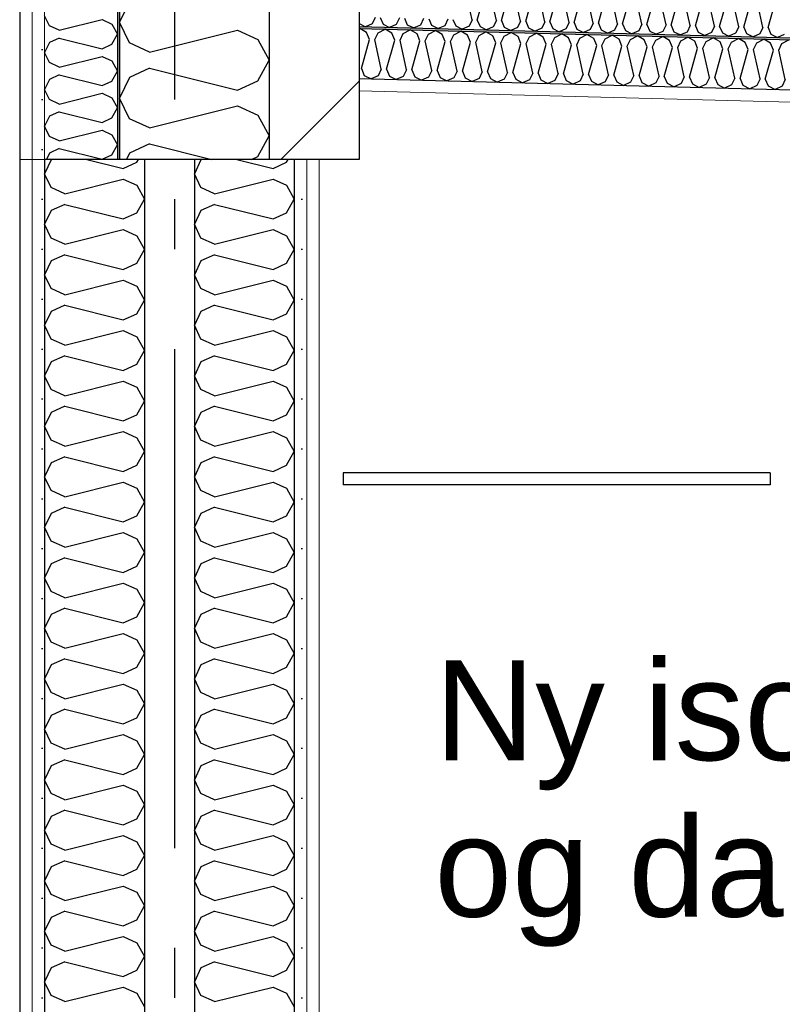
# Model space of a CAD drawing. Header units: millimetres. Extents: x -8544 to 51179, y -2070 to 23603.
# Tile 150 of 174: x 38862 to 39626, y 5694 to 6680. Entities that reach past the tile are written whole.
import ezdxf
from ezdxf.enums import TextEntityAlignment as Align

# ---------------------------------------------------------------- set-up
doc = ezdxf.new("R2010")
doc.units = ezdxf.units.MM
doc.header["$LTSCALE"] = 0.5
doc.header["$MEASUREMENT"] = 0
doc.linetypes.add('Akselinje', pattern=[1500, 1000, -200, 100, -200])
doc.linetypes.add('PLINE', pattern=[0])
for name, color, linetype in [('223- Bjelker', 7, 'Continuous'), ('223- Bjelker (Skravur)', 7, 'Continuous'), ('232- Ikke-bærende yttervegger', 7, 'Continuous'), ('232- Ikke-bærende yttervegger (Skravur)', 7, 'Continuous'), ('232- Ikke-bærende yttervegger (Skravur)(Nye konstruksjoner)', 7, 'Continuous'), ('232- Ikke-bærende yttervegger(Nye konstruksjoner)', 7, 'Continuous'), ('24-- Innervegger (Skravur)(Nye konstruksjoner)', 7, 'Continuous'), ('24-- Innervegger(Nye konstruksjoner)', 7, 'Continuous'), ('256- Faste himlinger og overflatebehandling (Skravur)(Nye konstruksjoner)', 7, 'Continuous'), ('256- Faste himlinger og overflatebehandling(Nye konstruksjoner)', 7, 'Continuous'), ('257- Systemhimlinger (Skravur)(Nye konstruksjoner)', 7, 'Continuous'), ('257- Systemhimlinger(Nye konstruksjoner)', 7, 'Continuous'), ('82-- Modullinjer', 7, 'Continuous'), ('832- Tekst bygning(Nye konstruksjoner)', 7, 'Continuous')]:
    doc.layers.add(name, color=color, linetype=linetype)
doc.layers.add('236- Innvendig kledning og overflate(Nye konstruksjoner)', color=7, linetype='Continuous', lineweight=0)
doc.styles.add('GENERATED_STYLE_1', font='arial.ttf')
doc.styles.add('GENERATED_STYLE_3', font='arial.ttf')
doc.dimstyles.new('GENERATED_STYLE__2', dxfattribs={"dimtxt": 0.18, "dimasz": 182.4, "dimexe": 0.18, "dimexo": 0.0625, "dimgap": 0, "dimtad": 0, "dimtih": 1, "dimtoh": 1, "dimdec": 4, "dimzin": 0, "dimdsep": 46, "dimcen": 0.09, "dimadec": 0, "dimazin": 0, "dimtfac": 1, "dimtdec": 4, "dimtmove": 0, "dimatfit": 3, "dimldrblk": 'ARROWHEAD_5', "dimfxl": 1, "dimtolj": 1, "dimtzin": 0, "dimarcsym": 0})
pattern_1 = [(270, (0, 0), (86.60254, 0), [0, -50]), (270, (43.3, -25), (86.60254, 0), [0, -50])]

# ---------------------------------------------------------------- blocks, each defined once
blk = doc.blocks.new('*X2')
at = {"layer": '24-- Innervegger (Skravur)(Nye konstruksjoner)', "linetype": 'PLINE'}
for p, q in [((38894.77, 6540), (38893.47, 6539.41)), ((38929.3, 6540), (38965.67, 6530.91)), ((38979.22, 6537.07), (38980.85, 6540)), ((38893.47, 6539.41), (38886.93, 6525.59)), ((38965.67, 6530.91), (38979.22, 6537.07)), ((38893.47, 6511.78), (38886.93, 6525.59)), ((38907.01, 6505.61), (38965.67, 6520.28)), ((38965.67, 6520.28), (38979.22, 6514.11)), ((38907.01, 6505.61), (38893.47, 6511.78)), ((38979.22, 6514.11), (38986.93, 6500.3)), ((38979.22, 6486.48), (38986.93, 6500.3)), ((38907.01, 6494.98), (38893.47, 6488.82)), ((38907.01, 6494.98), (38965.67, 6480.32)), ((38893.47, 6488.82), (38886.93, 6475.01)), ((38965.67, 6480.32), (38979.22, 6486.48)), ((38893.47, 6461.19), (38886.93, 6475.01)), ((38907.01, 6455.03), (38893.47, 6461.19)), ((38907.01, 6455.03), (38965.67, 6469.69)), ((38965.67, 6469.69), (38979.22, 6463.53)), ((38979.22, 6463.53), (38986.93, 6449.71)), ((38907.01, 6444.4), (38893.47, 6438.23)), ((38907.01, 6444.4), (38965.67, 6429.73)), ((38979.22, 6435.9), (38986.93, 6449.71)), ((38893.47, 6438.23), (38886.93, 6424.42)), ((38965.67, 6429.73), (38979.22, 6435.9)), ((38893.47, 6410.61), (38886.93, 6424.42)), ((38907.01, 6404.44), (38965.67, 6419.11)), ((38965.67, 6419.11), (38979.22, 6412.94)), ((38979.22, 6412.94), (38986.93, 6399.13)), ((38907.01, 6404.44), (38893.47, 6410.61)), ((38907.01, 6393.81), (38893.47, 6387.65)), ((38907.01, 6393.81), (38965.67, 6379.15)), ((38979.22, 6385.31), (38986.93, 6399.13)), ((38893.47, 6387.65), (38886.93, 6373.83)), ((38965.67, 6379.15), (38979.22, 6385.31)), ((38893.47, 6360.02), (38886.93, 6373.83)), ((38907.01, 6353.86), (38965.67, 6368.52)), ((38965.67, 6368.52), (38979.22, 6362.36)), ((38979.22, 6362.36), (38986.93, 6348.54)), ((38907.01, 6353.86), (38893.47, 6360.02)), ((38907.01, 6343.23), (38893.47, 6337.06)), ((38907.01, 6343.23), (38965.67, 6328.56)), ((38979.22, 6334.73), (38986.93, 6348.54)), ((38893.47, 6337.06), (38886.93, 6323.25)), ((38965.67, 6328.56), (38979.22, 6334.73)), ((38893.47, 6309.43), (38886.93, 6323.25)), ((38907.01, 6303.27), (38965.67, 6317.93)), ((38965.67, 6317.93), (38979.22, 6311.77)), ((38907.01, 6303.27), (38893.47, 6309.43)), ((38979.22, 6311.77), (38986.93, 6297.96)), ((38979.22, 6284.14), (38986.93, 6297.96)), ((38893.47, 6286.48), (38886.93, 6272.66)), ((38907.01, 6292.64), (38893.47, 6286.48)), ((38907.01, 6292.64), (38965.67, 6277.98)), ((38965.67, 6277.98), (38979.22, 6284.14)), ((38893.47, 6258.85), (38886.93, 6272.66)), ((38907.01, 6252.68), (38965.67, 6267.35)), ((38965.67, 6267.35), (38979.22, 6261.18)), ((38907.01, 6252.68), (38893.47, 6258.85)), ((38979.22, 6261.18), (38986.93, 6247.37)), ((38979.22, 6233.55), (38986.93, 6247.37)), ((38893.47, 6235.89), (38886.93, 6222.08)), ((38907.01, 6242.06), (38893.47, 6235.89)), ((38907.01, 6242.06), (38965.67, 6227.39)), ((38965.67, 6227.39), (38979.22, 6233.55)), ((38893.47, 6208.26), (38886.93, 6222.08)), ((38907.01, 6202.1), (38965.67, 6216.76)), ((38965.67, 6216.76), (38979.22, 6210.6)), ((38907.01, 6202.1), (38893.47, 6208.26)), ((38979.22, 6210.6), (38986.93, 6196.78)), ((38979.22, 6182.97), (38986.93, 6196.78)), ((38893.47, 6185.3), (38886.93, 6171.49)), ((38907.01, 6191.47), (38893.47, 6185.3)), ((38907.01, 6191.47), (38965.67, 6176.8)), ((38965.67, 6176.8), (38979.22, 6182.97)), ((38893.47, 6157.68), (38886.93, 6171.49)), ((38907.01, 6151.51), (38965.67, 6166.18)), ((38965.67, 6166.18), (38979.22, 6160.01)), ((38907.01, 6151.51), (38893.47, 6157.68)), ((38979.22, 6160.01), (38986.93, 6146.2)), ((38979.22, 6132.38), (38986.93, 6146.2)), ((38907.01, 6140.88), (38893.47, 6134.72)), ((38907.01, 6140.88), (38965.67, 6126.22)), ((38893.47, 6134.72), (38886.93, 6120.9)), ((38965.67, 6126.22), (38979.22, 6132.38)), ((38893.47, 6107.09), (38886.93, 6120.9)), ((38907.01, 6100.93), (38965.67, 6115.59)), ((38965.67, 6115.59), (38979.22, 6109.43)), ((38907.01, 6100.93), (38893.47, 6107.09)), ((38979.22, 6109.43), (38986.93, 6095.61)), ((38907.01, 6090.3), (38893.47, 6084.13)), ((38907.01, 6090.3), (38965.67, 6075.63)), ((38979.22, 6081.8), (38986.93, 6095.61)), ((38893.47, 6084.13), (38886.93, 6070.32)), ((38965.67, 6075.63), (38979.22, 6081.8)), ((38893.47, 6056.5), (38886.93, 6070.32)), ((38907.01, 6050.34), (38893.47, 6056.5)), ((38907.01, 6050.34), (38965.67, 6065)), ((38965.67, 6065), (38979.22, 6058.84)), ((38979.22, 6058.84), (38986.93, 6045.03)), ((38907.01, 6039.71), (38893.47, 6033.55)), ((38907.01, 6039.71), (38965.67, 6025.05)), ((38979.22, 6031.21), (38986.93, 6045.03)), ((38893.47, 6033.55), (38886.93, 6019.73)), ((38965.67, 6025.05), (38979.22, 6031.21)), ((38893.47, 6005.92), (38886.93, 6019.73)), ((38907.01, 5999.75), (38965.67, 6014.42)), ((38965.67, 6014.42), (38979.22, 6008.25)), ((38979.22, 6008.25), (38986.93, 5994.44)), ((38907.01, 5999.75), (38893.47, 6005.92)), ((38907.01, 5989.13), (38893.47, 5982.96)), ((38907.01, 5989.13), (38965.67, 5974.46)), ((38979.22, 5980.62), (38986.93, 5994.44)), ((38893.47, 5982.96), (38886.93, 5969.15)), ((38965.67, 5974.46), (38979.22, 5980.62)), ((38893.47, 5955.33), (38886.93, 5969.15)), ((38907.01, 5949.17), (38965.67, 5963.83)), ((38965.67, 5963.83), (38979.22, 5957.67)), ((38907.01, 5949.17), (38893.47, 5955.33)), ((38979.22, 5957.67), (38986.93, 5943.85)), ((38907.01, 5938.54), (38893.47, 5932.37)), ((38907.01, 5938.54), (38965.67, 5923.87)), ((38979.22, 5930.04), (38986.93, 5943.85)), ((38893.47, 5932.37), (38886.93, 5918.56)), ((38965.67, 5923.87), (38979.22, 5930.04)), ((38893.47, 5904.75), (38886.93, 5918.56)), ((38907.01, 5898.58), (38965.67, 5913.25)), ((38965.67, 5913.25), (38979.22, 5907.08)), ((38907.01, 5898.58), (38893.47, 5904.75)), ((38979.22, 5907.08), (38986.93, 5893.27)), ((38979.22, 5879.45), (38986.93, 5893.27)), ((38893.47, 5881.79), (38886.93, 5867.97)), ((38907.01, 5887.95), (38893.47, 5881.79)), ((38907.01, 5887.95), (38965.67, 5873.29)), ((38965.67, 5873.29), (38979.22, 5879.45)), ((38893.47, 5854.16), (38886.93, 5867.97)), ((38907.01, 5848), (38965.67, 5862.66)), ((38965.67, 5862.66), (38979.22, 5856.5)), ((38907.01, 5848), (38893.47, 5854.16)), ((38979.22, 5856.5), (38986.93, 5842.68)), ((38979.22, 5828.87), (38986.93, 5842.68)), ((38893.47, 5831.2), (38886.93, 5817.39)), ((38907.01, 5837.37), (38893.47, 5831.2)), ((38907.01, 5837.37), (38965.67, 5822.7)), ((38965.67, 5822.7), (38979.22, 5828.87)), ((38893.47, 5803.57), (38886.93, 5817.39)), ((38907.01, 5797.41), (38965.67, 5812.07)), ((38965.67, 5812.07), (38979.22, 5805.91)), ((38907.01, 5797.41), (38893.47, 5803.57)), ((38979.22, 5805.91), (38986.93, 5792.1)), ((38979.22, 5778.28), (38986.93, 5792.1)), ((38893.47, 5780.62), (38886.93, 5766.8)), ((38907.01, 5786.78), (38893.47, 5780.62)), ((38907.01, 5786.78), (38965.67, 5772.12)), ((38965.67, 5772.12), (38979.22, 5778.28)), ((38893.47, 5752.99), (38886.93, 5766.8)), ((38907.01, 5746.82), (38965.67, 5761.49)), ((38965.67, 5761.49), (38979.22, 5755.32)), ((38907.01, 5746.82), (38893.47, 5752.99)), ((38979.22, 5755.32), (38986.93, 5741.51)), ((38979.22, 5727.69), (38986.93, 5741.51)), ((38907.01, 5736.2), (38893.47, 5730.03)), ((38907.01, 5736.2), (38965.67, 5721.53)), ((38893.47, 5730.03), (38886.93, 5716.22)), ((38965.67, 5721.53), (38979.22, 5727.69)), ((38893.47, 5702.4), (38886.93, 5716.22)), ((38907.01, 5696.24), (38893.47, 5702.4)), ((38907.01, 5696.24), (38965.67, 5710.9)), ((38965.67, 5710.9), (38979.22, 5704.74)), ((38979.22, 5704.74), (38986.93, 5690.92))]:
    blk.add_line(p, q, dxfattribs=at)
blk = doc.blocks.new('*X17')
at = {"layer": '232- Ikke-bærende yttervegger (Skravur)', "linetype": 'PLINE'}
for p, q in [((38971.73, 6698.07), (38961.93, 6677.35)), ((38971.73, 6656.63), (38961.93, 6677.35)), ((38992.05, 6647.38), (39080.04, 6669.38)), ((39080.04, 6669.38), (39100.36, 6660.13)), ((39100.36, 6660.13), (39111.93, 6639.41)), ((38992.05, 6647.38), (38971.73, 6656.63)), ((39100.36, 6618.69), (39111.93, 6639.41)), ((38992.05, 6631.44), (38971.73, 6622.19)), ((38992.05, 6631.44), (39080.04, 6609.44)), ((38971.73, 6622.19), (38961.93, 6601.47)), ((39080.04, 6609.44), (39100.36, 6618.69)), ((38971.73, 6580.75), (38961.93, 6601.47)), ((38992.05, 6571.5), (39080.04, 6593.5)), ((39080.04, 6593.5), (39100.36, 6584.25)), ((38992.05, 6571.5), (38971.73, 6580.75)), ((39100.36, 6584.25), (39111.93, 6563.53)), ((39100.36, 6542.81), (39111.93, 6563.53)), ((38992.05, 6555.56), (38971.73, 6546.31)), ((38992.05, 6555.56), (39054.3, 6540)), ((38971.73, 6546.31), (38968.75, 6540)), ((39094.19, 6540), (39100.36, 6542.81))]:
    blk.add_line(p, q, dxfattribs=at)
blk = doc.blocks.new('*X30')
at = {"layer": '256- Faste himlinger og overflatebehandling (Skravur)(Nye konstruksjoner)', "linetype": 'PLINE'}
for p, q in [((39315.05, 6679.76), (39308.75, 6708.09)), ((39320.15, 6679.62), (39327.92, 6707.59)), ((39339.32, 6679.12), (39333.02, 6707.45)), ((39344.42, 6678.99), (39352.19, 6706.95)), ((39363.59, 6678.49), (39357.29, 6706.82)), ((39368.69, 6678.35), (39376.47, 6706.32)), ((39387.87, 6677.85), (39381.57, 6706.18)), ((39392.97, 6677.72), (39400.74, 6705.68)), ((39412.14, 6677.22), (39405.84, 6705.55)), ((39417.24, 6677.08), (39425.01, 6705.04)), ((39436.41, 6676.58), (39430.11, 6704.91)), ((39441.51, 6676.45), (39449.29, 6704.41)), ((39460.69, 6675.94), (39454.39, 6704.28)), ((39465.79, 6675.81), (39473.56, 6703.77)), ((39484.96, 6675.31), (39478.66, 6703.64)), ((39490.06, 6675.17), (39497.83, 6703.14)), ((39509.23, 6674.67), (39502.93, 6703)), ((39514.33, 6674.54), (39522.1, 6702.5)), ((39533.5, 6674.04), (39527.2, 6702.37)), ((39538.6, 6673.9), (39546.38, 6701.87)), ((39557.78, 6673.4), (39551.48, 6701.73)), ((39562.88, 6673.27), (39570.65, 6701.23)), ((39582.05, 6672.77), (39575.75, 6701.1)), ((39587.15, 6672.63), (39594.92, 6700.6)), ((39606.32, 6672.13), (39600.02, 6700.46)), ((39611.42, 6672), (39619.2, 6699.96)), ((39217.96, 6682.3), (39214.83, 6675.88)), ((39223.06, 6682.17), (39225.84, 6675.59)), ((39242.23, 6681.66), (39239.1, 6675.24)), ((39247.33, 6681.53), (39250.12, 6674.95)), ((39266.5, 6681.03), (39263.37, 6674.61)), ((39271.6, 6680.9), (39274.39, 6674.32)), ((39290.77, 6680.39), (39287.65, 6673.97)), ((39295.87, 6680.26), (39298.66, 6673.68)), ((39315.05, 6679.76), (39311.92, 6673.34)), ((39320.15, 6679.62), (39322.94, 6673.05)), ((39339.32, 6679.12), (39336.19, 6672.7)), ((39344.42, 6678.99), (39347.21, 6672.41)), ((39363.59, 6678.49), (39360.47, 6672.06)), ((39368.69, 6678.35), (39371.48, 6671.78)), ((39387.87, 6677.85), (39384.74, 6671.43)), ((39201.93, 6676.04), (39208.12, 6672.91)), ((39214.83, 6675.88), (39208.12, 6672.91)), ((39225.84, 6675.59), (39232.39, 6672.28)), ((39239.1, 6675.24), (39232.39, 6672.28)), ((39250.12, 6674.95), (39256.66, 6671.64)), ((39263.37, 6674.61), (39256.66, 6671.64)), ((39274.39, 6674.32), (39280.94, 6671.01)), ((39287.65, 6673.97), (39280.94, 6671.01)), ((39298.66, 6673.68), (39305.21, 6670.37)), ((39311.92, 6673.34), (39305.21, 6670.37)), ((39322.94, 6673.05), (39329.48, 6669.74)), ((39336.19, 6672.7), (39329.48, 6669.74)), ((39347.21, 6672.41), (39353.75, 6669.1)), ((39360.47, 6672.06), (39353.75, 6669.1)), ((39371.48, 6671.78), (39378.03, 6668.46)), ((39384.74, 6671.43), (39378.03, 6668.46)), ((39392.97, 6677.72), (39395.75, 6671.14)), ((39395.75, 6671.14), (39402.3, 6667.83)), ((39409.01, 6670.79), (39402.3, 6667.83)), ((39412.14, 6677.22), (39409.01, 6670.79)), ((39417.24, 6677.08), (39420.03, 6670.5)), ((39420.03, 6670.5), (39426.57, 6667.19)), ((39433.28, 6670.16), (39426.57, 6667.19)), ((39436.41, 6676.58), (39433.28, 6670.16)), ((39441.51, 6676.45), (39444.3, 6669.87)), ((39444.3, 6669.87), (39450.85, 6666.56)), ((39457.56, 6669.52), (39450.85, 6666.56)), ((39460.69, 6675.94), (39457.56, 6669.52)), ((39465.79, 6675.81), (39468.57, 6669.23)), ((39468.57, 6669.23), (39475.12, 6665.92)), ((39481.83, 6668.89), (39475.12, 6665.92)), ((39484.96, 6675.31), (39481.83, 6668.89)), ((39490.06, 6675.17), (39492.85, 6668.6)), ((39492.85, 6668.6), (39499.39, 6665.29)), ((39506.1, 6668.25), (39499.39, 6665.29)), ((39509.23, 6674.67), (39506.1, 6668.25)), ((39514.33, 6674.54), (39517.12, 6667.96)), ((39517.12, 6667.96), (39523.67, 6664.65)), ((39533.5, 6674.04), (39530.38, 6667.61)), ((39538.6, 6673.9), (39541.39, 6667.33)), ((39557.78, 6673.4), (39554.65, 6666.98)), ((39562.88, 6673.27), (39565.66, 6666.69)), ((39582.05, 6672.77), (39578.92, 6666.34)), ((39587.15, 6672.63), (39589.94, 6666.06)), ((39606.32, 6672.13), (39603.2, 6665.71)), ((39611.42, 6672), (39614.21, 6665.42)), ((39530.38, 6667.61), (39523.67, 6664.65)), ((39541.39, 6667.33), (39547.94, 6664.02)), ((39554.65, 6666.98), (39547.94, 6664.02)), ((39565.66, 6666.69), (39572.21, 6663.38)), ((39578.92, 6666.34), (39572.21, 6663.38)), ((39589.94, 6666.06), (39596.48, 6662.74)), ((39603.2, 6665.71), (39596.48, 6662.74)), ((39614.21, 6665.42), (39620.76, 6662.11)), ((39627.47, 6665.07), (39620.76, 6662.11))]:
    blk.add_line(p, q, dxfattribs=at)
blk = doc.blocks.new('*X31')
at = {"layer": '256- Faste himlinger og overflatebehandling (Skravur)(Nye konstruksjoner)', "linetype": 'PLINE'}
for p, q in [((39201.93, 6670.76), (39202.5, 6671.06)), ((39209.31, 6667.03), (39202.5, 6671.06)), ((39220.78, 6666.73), (39227.79, 6670.4)), ((39234.59, 6666.36), (39227.79, 6670.4)), ((39246.06, 6666.06), (39253.07, 6669.74)), ((39259.87, 6665.7), (39253.07, 6669.74)), ((39271.35, 6665.4), (39278.36, 6669.07)), ((39285.16, 6665.04), (39278.36, 6669.07)), ((39296.63, 6664.74), (39303.64, 6668.41)), ((39310.44, 6664.38), (39303.64, 6668.41)), ((39204.11, 6631.05), (39212.21, 6660.17)), ((39212.21, 6660.17), (39209.31, 6667.03)), ((39217.52, 6660.04), (39220.78, 6666.73)), ((39224.08, 6630.52), (39217.52, 6660.04)), ((39229.4, 6630.38), (39237.49, 6659.51)), ((39237.49, 6659.51), (39234.59, 6666.36)), ((39242.81, 6659.37), (39246.06, 6666.06)), ((39249.37, 6629.86), (39242.81, 6659.37)), ((39254.68, 6629.72), (39262.78, 6658.85)), ((39262.78, 6658.85), (39259.87, 6665.7)), ((39268.09, 6658.71), (39271.35, 6665.4)), ((39274.65, 6629.2), (39268.09, 6658.71)), ((39279.97, 6629.06), (39288.06, 6658.19)), ((39288.06, 6658.19), (39285.16, 6665.04)), ((39293.38, 6658.05), (39296.63, 6664.74)), ((39299.94, 6628.54), (39293.38, 6658.05)), ((39313.35, 6657.53), (39310.44, 6664.38)), ((39318.66, 6657.39), (39321.92, 6664.08)), ((39321.92, 6664.08), (39328.92, 6667.75)), ((39335.73, 6663.72), (39328.92, 6667.75)), ((39338.63, 6656.86), (39335.73, 6663.72)), ((39343.94, 6656.73), (39347.2, 6663.42)), ((39347.2, 6663.42), (39354.21, 6667.09)), ((39361.01, 6663.05), (39354.21, 6667.09)), ((39363.92, 6656.2), (39361.01, 6663.05)), ((39369.23, 6656.06), (39372.49, 6662.75)), ((39372.49, 6662.75), (39379.49, 6666.43)), ((39386.3, 6662.39), (39379.49, 6666.43)), ((39389.2, 6655.54), (39386.3, 6662.39)), ((39394.51, 6655.4), (39397.77, 6662.09)), ((39397.77, 6662.09), (39404.78, 6665.76)), ((39411.58, 6661.73), (39404.78, 6665.76)), ((39414.48, 6654.88), (39411.58, 6661.73)), ((39419.8, 6654.74), (39423.06, 6661.43)), ((39423.06, 6661.43), (39430.06, 6665.1)), ((39436.86, 6661.07), (39430.06, 6665.1)), ((39439.77, 6654.22), (39436.86, 6661.07)), ((39445.08, 6654.08), (39448.34, 6660.77)), ((39448.34, 6660.77), (39455.35, 6664.44)), ((39462.15, 6660.41), (39455.35, 6664.44)), ((39465.05, 6653.55), (39462.15, 6660.41)), ((39470.37, 6653.41), (39473.62, 6660.1)), ((39473.62, 6660.1), (39480.63, 6663.78)), ((39487.43, 6659.74), (39480.63, 6663.78)), ((39490.34, 6652.89), (39487.43, 6659.74)), ((39495.65, 6652.75), (39498.91, 6659.44)), ((39498.91, 6659.44), (39505.91, 6663.12)), ((39512.72, 6659.08), (39505.91, 6663.12)), ((39515.62, 6652.23), (39512.72, 6659.08)), ((39520.93, 6652.09), (39524.19, 6658.78)), ((39524.19, 6658.78), (39531.2, 6662.45)), ((39538, 6658.42), (39531.2, 6662.45)), ((39540.91, 6651.57), (39538, 6658.42)), ((39546.22, 6651.43), (39549.48, 6658.12)), ((39549.48, 6658.12), (39556.48, 6661.79)), ((39563.29, 6657.76), (39556.48, 6661.79)), ((39574.76, 6657.46), (39581.77, 6661.13)), ((39588.57, 6657.09), (39581.77, 6661.13)), ((39600.05, 6656.79), (39607.05, 6660.47)), ((39613.86, 6656.43), (39607.05, 6660.47)), ((39625.33, 6656.13), (39632.34, 6659.81)), ((39305.25, 6628.4), (39313.35, 6657.53)), ((39325.22, 6627.88), (39318.66, 6657.39)), ((39330.53, 6627.74), (39338.63, 6656.86)), ((39350.51, 6627.21), (39343.94, 6656.73)), ((39355.82, 6627.07), (39363.92, 6656.2)), ((39375.79, 6626.55), (39369.23, 6656.06)), ((39381.1, 6626.41), (39389.2, 6655.54)), ((39401.07, 6625.89), (39394.51, 6655.4)), ((39406.39, 6625.75), (39414.48, 6654.88)), ((39426.36, 6625.23), (39419.8, 6654.74)), ((39431.67, 6625.09), (39439.77, 6654.22)), ((39451.64, 6624.56), (39445.08, 6654.08)), ((39456.96, 6624.43), (39465.05, 6653.55)), ((39476.93, 6623.9), (39470.37, 6653.41)), ((39482.24, 6623.76), (39490.34, 6652.89)), ((39502.21, 6623.24), (39495.65, 6652.75)), ((39507.52, 6623.1), (39515.62, 6652.23)), ((39527.5, 6622.58), (39520.93, 6652.09)), ((39532.81, 6622.44), (39540.91, 6651.57)), ((39552.78, 6621.92), (39546.22, 6651.43)), ((39558.09, 6621.78), (39566.19, 6650.91)), ((39566.19, 6650.91), (39563.29, 6657.76)), ((39571.5, 6650.77), (39574.76, 6657.46)), ((39578.06, 6621.25), (39571.5, 6650.77)), ((39583.38, 6621.12), (39591.47, 6650.24)), ((39591.47, 6650.24), (39588.57, 6657.09)), ((39596.79, 6650.1), (39600.05, 6656.79)), ((39603.35, 6620.59), (39596.79, 6650.1)), ((39608.66, 6620.45), (39616.76, 6649.58)), ((39616.76, 6649.58), (39613.86, 6656.43)), ((39622.07, 6649.44), (39625.33, 6656.13)), ((39628.63, 6619.93), (39622.07, 6649.44)), ((39204.11, 6631.05), (39207.02, 6624.2)), ((39224.08, 6630.52), (39220.83, 6623.83)), ((39229.4, 6630.38), (39232.3, 6623.53)), ((39249.37, 6629.86), (39246.11, 6623.17)), ((39254.68, 6629.72), (39257.58, 6622.87)), ((39274.65, 6629.2), (39271.39, 6622.51)), ((39279.97, 6629.06), (39282.87, 6622.21)), ((39299.94, 6628.54), (39296.68, 6621.85)), ((39207.02, 6624.2), (39213.84, 6620.75)), ((39220.83, 6623.83), (39213.84, 6620.75)), ((39232.3, 6623.53), (39239.12, 6620.08)), ((39246.11, 6623.17), (39239.12, 6620.08)), ((39257.58, 6622.87), (39264.4, 6619.42)), ((39271.39, 6622.51), (39264.4, 6619.42)), ((39282.87, 6622.21), (39289.69, 6618.76)), ((39296.68, 6621.85), (39289.69, 6618.76)), ((39305.25, 6628.4), (39308.15, 6621.55)), ((39308.15, 6621.55), (39314.97, 6618.1)), ((39321.96, 6621.19), (39314.97, 6618.1)), ((39325.22, 6627.88), (39321.96, 6621.19)), ((39330.53, 6627.74), (39333.44, 6620.88)), ((39333.44, 6620.88), (39340.26, 6617.44)), ((39347.25, 6620.52), (39340.26, 6617.44)), ((39350.51, 6627.21), (39347.25, 6620.52)), ((39355.82, 6627.07), (39358.72, 6620.22)), ((39358.72, 6620.22), (39365.54, 6616.77)), ((39372.53, 6619.86), (39365.54, 6616.77)), ((39375.79, 6626.55), (39372.53, 6619.86)), ((39381.1, 6626.41), (39384.01, 6619.56)), ((39384.01, 6619.56), (39390.83, 6616.11)), ((39397.82, 6619.2), (39390.83, 6616.11)), ((39401.07, 6625.89), (39397.82, 6619.2)), ((39406.39, 6625.75), (39409.29, 6618.9)), ((39409.29, 6618.9), (39416.11, 6615.45)), ((39426.36, 6625.23), (39423.1, 6618.54)), ((39431.67, 6625.09), (39434.58, 6618.24)), ((39451.64, 6624.56), (39448.38, 6617.87)), ((39456.96, 6624.43), (39459.86, 6617.57)), ((39476.93, 6623.9), (39473.67, 6617.21)), ((39482.24, 6623.76), (39485.14, 6616.91)), ((39502.21, 6623.24), (39498.95, 6616.55)), ((39507.52, 6623.1), (39510.43, 6616.25)), ((39527.5, 6622.58), (39524.24, 6615.89)), ((39532.81, 6622.44), (39535.71, 6615.59)), ((39552.78, 6621.92), (39549.52, 6615.23)), ((39558.09, 6621.78), (39561, 6614.93)), ((39578.06, 6621.25), (39574.81, 6614.56)), ((39583.38, 6621.12), (39586.28, 6614.26)), ((39603.35, 6620.59), (39600.09, 6613.9)), ((39608.66, 6620.45), (39611.57, 6613.6)), ((39628.63, 6619.93), (39625.38, 6613.24)), ((39423.1, 6618.54), (39416.11, 6615.45)), ((39434.58, 6618.24), (39441.39, 6614.79)), ((39448.38, 6617.87), (39441.39, 6614.79)), ((39459.86, 6617.57), (39466.68, 6614.13)), ((39473.67, 6617.21), (39466.68, 6614.13)), ((39485.14, 6616.91), (39491.96, 6613.46)), ((39498.95, 6616.55), (39491.96, 6613.46)), ((39510.43, 6616.25), (39517.25, 6612.8)), ((39524.24, 6615.89), (39517.25, 6612.8)), ((39535.71, 6615.59), (39542.53, 6612.14)), ((39549.52, 6615.23), (39542.53, 6612.14)), ((39561, 6614.93), (39567.82, 6611.48)), ((39574.81, 6614.56), (39567.82, 6611.48)), ((39586.28, 6614.26), (39593.1, 6610.82)), ((39600.09, 6613.9), (39593.1, 6610.82)), ((39611.57, 6613.6), (39618.38, 6610.15)), ((39625.38, 6613.24), (39618.38, 6610.15))]:
    blk.add_line(p, q, dxfattribs=at)
blk = doc.blocks.new('*X45')
at = {"layer": '232- Ikke-bærende yttervegger (Skravur)(Nye konstruksjoner)', "linetype": 'PLINE'}
for p, q in [((38891.7, 6673.84), (38886.93, 6683.93)), ((38901.59, 6669.34), (38944.41, 6680.05)), ((38944.41, 6680.05), (38954.3, 6675.55)), ((38901.59, 6669.34), (38891.7, 6673.84)), ((38954.3, 6675.55), (38959.93, 6665.46)), ((38901.59, 6661.58), (38891.7, 6657.08)), ((38901.59, 6661.58), (38944.41, 6650.88)), ((38954.3, 6655.38), (38959.93, 6665.46)), ((38891.7, 6657.08), (38886.93, 6647)), ((38944.41, 6650.88), (38954.3, 6655.38)), ((38891.7, 6636.91), (38886.93, 6647)), ((38901.59, 6632.41), (38944.41, 6643.12)), ((38944.41, 6643.12), (38954.3, 6638.62)), ((38954.3, 6638.62), (38959.93, 6628.53)), ((38901.59, 6632.41), (38891.7, 6636.91)), ((38954.3, 6618.45), (38959.93, 6628.53)), ((38891.7, 6620.16), (38886.93, 6610.07)), ((38901.59, 6624.66), (38891.7, 6620.16)), ((38901.59, 6624.66), (38944.41, 6613.95)), ((38891.7, 6599.99), (38886.93, 6610.07)), ((38944.41, 6613.95), (38954.3, 6618.45)), ((38901.59, 6595.49), (38891.7, 6599.99)), ((38901.59, 6595.49), (38944.41, 6606.19)), ((38944.41, 6606.19), (38954.3, 6601.69)), ((38954.3, 6601.69), (38959.93, 6591.61)), ((38954.3, 6581.52), (38959.93, 6591.61)), ((38891.7, 6583.23), (38886.93, 6573.14)), ((38901.59, 6587.73), (38891.7, 6583.23)), ((38901.59, 6587.73), (38944.41, 6577.02)), ((38944.41, 6577.02), (38954.3, 6581.52)), ((38891.7, 6563.06), (38886.93, 6573.14)), ((38901.59, 6558.56), (38891.7, 6563.06)), ((38901.59, 6558.56), (38944.41, 6569.26)), ((38944.41, 6569.26), (38954.3, 6564.76)), ((38954.3, 6564.76), (38959.93, 6554.68)), ((38901.59, 6550.8), (38891.7, 6546.3)), ((38901.59, 6550.8), (38944.41, 6540.09)), ((38954.3, 6544.59), (38959.93, 6554.68)), ((38891.7, 6546.3), (38888.72, 6540)), ((38944.41, 6540.09), (38954.3, 6544.59))]:
    blk.add_line(p, q, dxfattribs=at)
blk = doc.blocks.new('*X95')
at = {"layer": '24-- Innervegger (Skravur)(Nye konstruksjoner)', "linetype": 'PLINE'}
for p, q in [((39044.77, 6540), (39043.47, 6539.41)), ((39079.3, 6540), (39115.67, 6530.91)), ((39129.22, 6537.07), (39130.85, 6540)), ((39043.47, 6539.41), (39036.93, 6525.59)), ((39115.67, 6530.91), (39129.22, 6537.07)), ((39043.47, 6511.78), (39036.93, 6525.59)), ((39057.01, 6505.61), (39115.67, 6520.28)), ((39115.67, 6520.28), (39129.22, 6514.11)), ((39057.01, 6505.61), (39043.47, 6511.78)), ((39129.22, 6514.11), (39136.93, 6500.3)), ((39129.22, 6486.48), (39136.93, 6500.3)), ((39057.01, 6494.98), (39043.47, 6488.82)), ((39057.01, 6494.98), (39115.67, 6480.32)), ((39043.47, 6488.82), (39036.93, 6475.01)), ((39115.67, 6480.32), (39129.22, 6486.48)), ((39043.47, 6461.19), (39036.93, 6475.01)), ((39057.01, 6455.03), (39043.47, 6461.19)), ((39057.01, 6455.03), (39115.67, 6469.69)), ((39115.67, 6469.69), (39129.22, 6463.53)), ((39129.22, 6463.53), (39136.93, 6449.71)), ((39057.01, 6444.4), (39043.47, 6438.23)), ((39057.01, 6444.4), (39115.67, 6429.73)), ((39129.22, 6435.9), (39136.93, 6449.71)), ((39043.47, 6438.23), (39036.93, 6424.42)), ((39115.67, 6429.73), (39129.22, 6435.9)), ((39043.47, 6410.61), (39036.93, 6424.42)), ((39057.01, 6404.44), (39115.67, 6419.11)), ((39115.67, 6419.11), (39129.22, 6412.94)), ((39129.22, 6412.94), (39136.93, 6399.13)), ((39057.01, 6404.44), (39043.47, 6410.61)), ((39057.01, 6393.81), (39043.47, 6387.65)), ((39057.01, 6393.81), (39115.67, 6379.15)), ((39129.22, 6385.31), (39136.93, 6399.13)), ((39043.47, 6387.65), (39036.93, 6373.83)), ((39115.67, 6379.15), (39129.22, 6385.31)), ((39043.47, 6360.02), (39036.93, 6373.83)), ((39057.01, 6353.86), (39115.67, 6368.52)), ((39115.67, 6368.52), (39129.22, 6362.36)), ((39129.22, 6362.36), (39136.93, 6348.54)), ((39057.01, 6353.86), (39043.47, 6360.02)), ((39057.01, 6343.23), (39043.47, 6337.06)), ((39057.01, 6343.23), (39115.67, 6328.56)), ((39129.22, 6334.73), (39136.93, 6348.54)), ((39043.47, 6337.06), (39036.93, 6323.25)), ((39115.67, 6328.56), (39129.22, 6334.73)), ((39043.47, 6309.43), (39036.93, 6323.25)), ((39057.01, 6303.27), (39115.67, 6317.93)), ((39115.67, 6317.93), (39129.22, 6311.77)), ((39057.01, 6303.27), (39043.47, 6309.43)), ((39129.22, 6311.77), (39136.93, 6297.96)), ((39129.22, 6284.14), (39136.93, 6297.96)), ((39043.47, 6286.48), (39036.93, 6272.66)), ((39057.01, 6292.64), (39043.47, 6286.48)), ((39057.01, 6292.64), (39115.67, 6277.98)), ((39115.67, 6277.98), (39129.22, 6284.14)), ((39043.47, 6258.85), (39036.93, 6272.66)), ((39057.01, 6252.68), (39115.67, 6267.35)), ((39115.67, 6267.35), (39129.22, 6261.18)), ((39057.01, 6252.68), (39043.47, 6258.85)), ((39129.22, 6261.18), (39136.93, 6247.37)), ((39129.22, 6233.55), (39136.93, 6247.37)), ((39043.47, 6235.89), (39036.93, 6222.08)), ((39057.01, 6242.06), (39043.47, 6235.89)), ((39057.01, 6242.06), (39115.67, 6227.39)), ((39115.67, 6227.39), (39129.22, 6233.55)), ((39043.47, 6208.26), (39036.93, 6222.08)), ((39057.01, 6202.1), (39115.67, 6216.76)), ((39115.67, 6216.76), (39129.22, 6210.6)), ((39057.01, 6202.1), (39043.47, 6208.26)), ((39129.22, 6210.6), (39136.93, 6196.78)), ((39129.22, 6182.97), (39136.93, 6196.78)), ((39043.47, 6185.3), (39036.93, 6171.49)), ((39057.01, 6191.47), (39043.47, 6185.3)), ((39057.01, 6191.47), (39115.67, 6176.8)), ((39115.67, 6176.8), (39129.22, 6182.97)), ((39043.47, 6157.68), (39036.93, 6171.49)), ((39057.01, 6151.51), (39115.67, 6166.18)), ((39115.67, 6166.18), (39129.22, 6160.01)), ((39057.01, 6151.51), (39043.47, 6157.68)), ((39129.22, 6160.01), (39136.93, 6146.2)), ((39129.22, 6132.38), (39136.93, 6146.2)), ((39057.01, 6140.88), (39043.47, 6134.72)), ((39057.01, 6140.88), (39115.67, 6126.22)), ((39043.47, 6134.72), (39036.93, 6120.9)), ((39115.67, 6126.22), (39129.22, 6132.38)), ((39043.47, 6107.09), (39036.93, 6120.9)), ((39057.01, 6100.93), (39115.67, 6115.59)), ((39115.67, 6115.59), (39129.22, 6109.43)), ((39057.01, 6100.93), (39043.47, 6107.09)), ((39129.22, 6109.43), (39136.93, 6095.61)), ((39057.01, 6090.3), (39043.47, 6084.13)), ((39057.01, 6090.3), (39115.67, 6075.63)), ((39129.22, 6081.8), (39136.93, 6095.61)), ((39043.47, 6084.13), (39036.93, 6070.32)), ((39115.67, 6075.63), (39129.22, 6081.8)), ((39043.47, 6056.5), (39036.93, 6070.32)), ((39057.01, 6050.34), (39043.47, 6056.5)), ((39057.01, 6050.34), (39115.67, 6065)), ((39115.67, 6065), (39129.22, 6058.84)), ((39129.22, 6058.84), (39136.93, 6045.03)), ((39057.01, 6039.71), (39043.47, 6033.55)), ((39057.01, 6039.71), (39115.67, 6025.05)), ((39129.22, 6031.21), (39136.93, 6045.03)), ((39043.47, 6033.55), (39036.93, 6019.73)), ((39115.67, 6025.05), (39129.22, 6031.21)), ((39043.47, 6005.92), (39036.93, 6019.73)), ((39057.01, 5999.75), (39115.67, 6014.42)), ((39115.67, 6014.42), (39129.22, 6008.25)), ((39129.22, 6008.25), (39136.93, 5994.44)), ((39057.01, 5999.75), (39043.47, 6005.92)), ((39057.01, 5989.13), (39043.47, 5982.96)), ((39057.01, 5989.13), (39115.67, 5974.46)), ((39129.22, 5980.62), (39136.93, 5994.44)), ((39043.47, 5982.96), (39036.93, 5969.15)), ((39115.67, 5974.46), (39129.22, 5980.62)), ((39043.47, 5955.33), (39036.93, 5969.15)), ((39057.01, 5949.17), (39115.67, 5963.83)), ((39115.67, 5963.83), (39129.22, 5957.67)), ((39057.01, 5949.17), (39043.47, 5955.33)), ((39129.22, 5957.67), (39136.93, 5943.85)), ((39057.01, 5938.54), (39043.47, 5932.37)), ((39057.01, 5938.54), (39115.67, 5923.87)), ((39129.22, 5930.04), (39136.93, 5943.85)), ((39043.47, 5932.37), (39036.93, 5918.56)), ((39115.67, 5923.87), (39129.22, 5930.04)), ((39043.47, 5904.75), (39036.93, 5918.56)), ((39057.01, 5898.58), (39115.67, 5913.25)), ((39115.67, 5913.25), (39129.22, 5907.08)), ((39057.01, 5898.58), (39043.47, 5904.75)), ((39129.22, 5907.08), (39136.93, 5893.27)), ((39129.22, 5879.45), (39136.93, 5893.27)), ((39043.47, 5881.79), (39036.93, 5867.97)), ((39057.01, 5887.95), (39043.47, 5881.79)), ((39057.01, 5887.95), (39115.67, 5873.29)), ((39115.67, 5873.29), (39129.22, 5879.45)), ((39043.47, 5854.16), (39036.93, 5867.97)), ((39057.01, 5848), (39115.67, 5862.66)), ((39115.67, 5862.66), (39129.22, 5856.5)), ((39057.01, 5848), (39043.47, 5854.16)), ((39129.22, 5856.5), (39136.93, 5842.68)), ((39129.22, 5828.87), (39136.93, 5842.68)), ((39043.47, 5831.2), (39036.93, 5817.39)), ((39057.01, 5837.37), (39043.47, 5831.2)), ((39057.01, 5837.37), (39115.67, 5822.7)), ((39115.67, 5822.7), (39129.22, 5828.87)), ((39043.47, 5803.57), (39036.93, 5817.39)), ((39057.01, 5797.41), (39115.67, 5812.07)), ((39115.67, 5812.07), (39129.22, 5805.91)), ((39057.01, 5797.41), (39043.47, 5803.57)), ((39129.22, 5805.91), (39136.93, 5792.1)), ((39129.22, 5778.28), (39136.93, 5792.1)), ((39043.47, 5780.62), (39036.93, 5766.8)), ((39057.01, 5786.78), (39043.47, 5780.62)), ((39057.01, 5786.78), (39115.67, 5772.12)), ((39115.67, 5772.12), (39129.22, 5778.28)), ((39043.47, 5752.99), (39036.93, 5766.8)), ((39057.01, 5746.82), (39115.67, 5761.49)), ((39115.67, 5761.49), (39129.22, 5755.32)), ((39057.01, 5746.82), (39043.47, 5752.99)), ((39129.22, 5755.32), (39136.93, 5741.51)), ((39129.22, 5727.69), (39136.93, 5741.51)), ((39057.01, 5736.2), (39043.47, 5730.03)), ((39057.01, 5736.2), (39115.67, 5721.53)), ((39043.47, 5730.03), (39036.93, 5716.22)), ((39115.67, 5721.53), (39129.22, 5727.69)), ((39043.47, 5702.4), (39036.93, 5716.22)), ((39057.01, 5696.24), (39043.47, 5702.4)), ((39057.01, 5696.24), (39115.67, 5710.9)), ((39115.67, 5710.9), (39129.22, 5704.74)), ((39129.22, 5704.74), (39136.93, 5690.92))]:
    blk.add_line(p, q, dxfattribs=at)
blk = doc.blocks.new('Standard grid marker[14]', base_point=(39016.93, 12550))
at = {"layer": '82-- Modullinjer', "linetype": 'Akselinje'}
blk.add_line((39016.93, 12350), (39016.93, 1550), dxfattribs=at)
at = {"layer": '82-- Modullinjer', "style": 'GENERATED_STYLE_1'}
for tag, p in [('AC_MarkerText_1_0', (39016.93, 12887.5)), ('AC_MarkerText_1_1', (39016.93, 1187.5))]:
    blk.add_attdef(tag, text='', height=175, rotation=360, dxfattribs=at).set_placement(p, align=Align.TOP_CENTER)
blk = doc.blocks.new('ARROWHEAD_5')
at = {"linetype": 'Continuous'}
blk.add_hatch(color=256, dxfattribs=at).paths.add_polyline_path([(-1, 0.2679), (0, 0), (-1, -0.2679)])
blk.add_line((0, 0), (-1, 0), dxfattribs=at)

msp = doc.modelspace()

# ---------------------------------------------------------------- hatches: boundary and pattern name
at = {"layer": '223- Bjelker (Skravur)', "linetype": 'Continuous'}
h = msp.add_hatch(dxfattribs=at)
h.set_pattern_fill('Skrålinjer_3', color=256, style=0, pattern_type=2)
h.set_pattern_definition([(45, (0, 0), (-127.2792, 127.2792), [])])
h.paths.add_polyline_path([(39161.93, 6940), (39111.93, 6940), (39111.93, 6540), (39201.93, 6540), (39201.93, 6721.09), (39167.93, 6721.98), (39167.93, 6922.05), (39161.93, 6922.21)])
at = {"layer": '232- Ikke-bærende yttervegger (Skravur)(Nye konstruksjoner)', "linetype": 'Continuous'}
h = msp.add_hatch(dxfattribs=at)
h.set_pattern_fill('Gips', color=256, style=0, pattern_type=2)
h.set_pattern_definition(pattern_1)
h.paths.add_polyline_path([(38861.93, 8071.27), (38861.93, 6540), (38874.43, 6540), (38874.43, 8071.27)])
h = msp.add_hatch(dxfattribs=at)
h.set_pattern_fill('Gips', color=256, style=0, pattern_type=2)
h.set_pattern_definition(pattern_1)
h.paths.add_polyline_path([(38874.43, 8071.27), (38874.43, 6540), (38886.93, 6540), (38886.93, 8071.27)])
msp.add_hatch(color=256, dxfattribs=at).paths.add_polyline_path([(38959.93, 7636.9), (38959.93, 6540), (38961.93, 6540), (38961.93, 7636.9)])
at = {"layer": '24-- Innervegger (Skravur)(Nye konstruksjoner)', "linetype": 'Continuous'}
h = msp.add_hatch(dxfattribs=at)
h.set_pattern_fill('Gips', color=256, style=0, pattern_type=2)
h.set_pattern_definition(pattern_1)
h.paths.add_polyline_path([(38861.93, 6540), (38861.93, 3820), (38874.43, 3820), (38874.43, 6540)])
h = msp.add_hatch(dxfattribs=at)
h.set_pattern_fill('Gips', color=256, style=0, pattern_type=2)
h.set_pattern_definition(pattern_1)
h.paths.add_polyline_path([(38874.43, 6540), (38874.43, 3820), (38886.93, 3820), (38886.93, 6540)])
h = msp.add_hatch(dxfattribs=at)
h.set_pattern_fill('Gips', color=256, style=0, pattern_type=2)
h.set_pattern_definition(pattern_1)
h.paths.add_polyline_path([(39136.93, 3820), (39149.43, 3820), (39149.43, 6540), (39136.93, 6540)])
h = msp.add_hatch(dxfattribs=at)
h.set_pattern_fill('Gips', color=256, style=0, pattern_type=2)
h.set_pattern_definition(pattern_1)
h.paths.add_polyline_path([(39161.93, 6540), (39149.43, 6540), (39149.43, 3820), (39161.93, 3820)])
at = {"layer": '256- Faste himlinger og overflatebehandling (Skravur)(Nye konstruksjoner)', "linetype": 'Continuous'}
msp.add_hatch(color=256, dxfattribs=at).paths.add_polyline_path([(39201.93, 6673.08), (39201.93, 6671.08), (40786.93, 6629.57), (40786.93, 6631.57)])
h = msp.add_hatch(dxfattribs=at)
h.set_pattern_fill('Gips', color=256, style=0, pattern_type=2)
h.set_pattern_definition([(358.5, (0, 0), (2.26699, 86.57286), [0, -50]), (358.5, (26.125, 42.63), (2.26699, 86.57286), [0, -50])])
h.paths.add_polyline_path([(39201.93, 6608.55), (40786.93, 6567.05), (40786.93, 6579.55), (39201.93, 6621.06)])
at = {"layer": '257- Systemhimlinger (Skravur)(Nye konstruksjoner)', "linetype": 'Continuous'}
h = msp.add_hatch(dxfattribs=at)
h.set_pattern_fill('Prikker_tett', color=256, style=0, pattern_type=2)
h.set_pattern_definition([(0, (0, 0), (0, 43.30127), [0, -25]), (0, (12.5, 21.65), (0, 43.30127), [0, -25])])
h.paths.add_polyline_path([(39185.93, 6214), (39613.68, 6214), (39613.68, 6226), (39185.93, 6226)])

# ---------------------------------------------------------------- linework, layer by layer
at = {"layer": '223- Bjelker', "linetype": 'PLINE'}
for p, q in [((39201.93, 6608.55), (39201.93, 6540)), ((39201.93, 6540), (39161.93, 6540))]:
    msp.add_line(p, q, dxfattribs=at)
at = {"layer": '223- Bjelker', "linetype": 'PLINE', "flags": 128}
for points in [[(39201.93, 6721.09), (39201.93, 6673.08), (39201.93, 6671.08), (39201.93, 6621.06), (39201.93, 6608.55)], [(39161.93, 6540), (39149.43, 6540), (39136.93, 6540), (39111.93, 6540)]]:
    msp.add_lwpolyline(points, dxfattribs=at)
at = {"layer": '232- Ikke-bærende yttervegger', "linetype": 'PLINE'}
for p, q in [((38961.93, 7636.9), (38961.93, 6540)), ((38986.93, 6540), (38961.93, 6540)), ((39036.93, 6540), (38986.93, 6540)), ((39111.93, 6540), (39036.93, 6540))]:
    msp.add_line(p, q, dxfattribs=at)
at = {"layer": '232- Ikke-bærende yttervegger', "linetype": 'PLINE', "flags": 128}
msp.add_lwpolyline([(39111.93, 7636.9), (39111.93, 6940), (39111.93, 6540)], dxfattribs=at)
at = {"layer": '232- Ikke-bærende yttervegger(Nye konstruksjoner)', "linetype": 'PLINE'}
for p, q in [((38861.93, 8071.27), (38861.93, 6540)), ((38959.93, 7636.9), (38959.93, 6540)), ((38861.93, 6540), (38861.93, 3820))]:
    msp.add_line(p, q, dxfattribs=at)
at = {"layer": '236- Innvendig kledning og overflate(Nye konstruksjoner)', "linetype": 'PLINE'}
for p, q in [((38874.43, 8071.27), (38874.43, 6540)), ((38886.93, 8071.27), (38886.93, 6540)), ((39201.93, 6608.55), (40786.93, 6567.05)), ((38874.43, 6540), (38874.43, 3820)), ((39149.43, 6540), (39149.43, 3820)), ((39161.93, 6540), (39161.93, 3820))]:
    msp.add_line(p, q, dxfattribs=at)
at = {"layer": '236- Innvendig kledning og overflate(Nye konstruksjoner)', "linetype": 'PLINE', "flags": 128}
msp.add_lwpolyline([(38886.93, 6540), (38874.43, 6540), (38861.93, 6540)], dxfattribs=at)
at = {"layer": '24-- Innervegger(Nye konstruksjoner)', "linetype": 'PLINE'}
for p, q in [((38886.93, 6540), (38886.93, 3820)), ((38986.93, 6540), (38986.93, 3820)), ((39036.93, 6540), (39036.93, 3820)), ((39136.93, 6540), (39136.93, 3820))]:
    msp.add_line(p, q, dxfattribs=at)
at = {"layer": '24-- Innervegger(Nye konstruksjoner)', "linetype": 'PLINE', "flags": 128}
msp.add_lwpolyline([(38961.93, 6540), (38959.93, 6540), (38886.93, 6540)], dxfattribs=at)
at = {"layer": '256- Faste himlinger og overflatebehandling(Nye konstruksjoner)', "linetype": 'PLINE'}
for p, q in [((39201.93, 6673.08), (40786.93, 6631.57)), ((39201.93, 6671.08), (40786.93, 6629.57)), ((39201.93, 6621.06), (40786.93, 6579.55))]:
    msp.add_line(p, q, dxfattribs=at)
at = {"layer": '257- Systemhimlinger(Nye konstruksjoner)', "linetype": 'PLINE'}
for p, q in [((39185.93, 6226), (39185.93, 6214)), ((39613.68, 6226), (39185.93, 6226)), ((39613.68, 6226), (39613.68, 6214)), ((39613.68, 6214), (39185.93, 6214))]:
    msp.add_line(p, q, dxfattribs=at)

# ---------------------------------------------------------------- block references
at = {"layer": '232- Ikke-bærende yttervegger'}
msp.add_blockref('*X17', (0, 0), dxfattribs=at)
at = {"layer": '232- Ikke-bærende yttervegger(Nye konstruksjoner)'}
msp.add_blockref('*X45', (0, 0), dxfattribs=at)
at = {"layer": '24-- Innervegger(Nye konstruksjoner)'}
for name in ['*X2', '*X95']:
    msp.add_blockref(name, (0, 0), dxfattribs=at)
at = {"layer": '256- Faste himlinger og overflatebehandling(Nye konstruksjoner)'}
for name in ['*X30', '*X31']:
    msp.add_blockref(name, (0, 0), dxfattribs=at)
at = {"layer": '82-- Modullinjer', "linetype": 'PLINE'}
msp.add_blockref('Standard grid marker[14]', (39016.93, 12550), dxfattribs=at)

# ---------------------------------------------------------------- texts
at = {"layer": '832- Tekst bygning(Nye konstruksjoner)', "linetype": 'Continuous', "insert": (39277.33, 5751.23), "char_height": 100, "attachment_point": 7, "line_spacing_factor": 0.940384, "style": 'GENERATED_STYLE_3'}
msp.add_mtext('\\A1;{\\pql;\\fArial|b0|i0|c0|p0;\\W1.000000;Ny isolering\\fArial|b0|i0|c0|p0;\\W1.000000; \\P\\pql;\\fArial|b0|i0|c0|p0;\\W1.000000;og\\fArial|b0|i0|c0|p0;\\W1.000000; dampsperre, }', dxfattribs=at)

# ---------------------------------------------------------------- leaders
at = {"layer": '832- Tekst bygning(Nye konstruksjoner)', "linetype": 'PLINE', "annotation_type": 0, "has_hookline": 1, "hookline_direction": 1, "text_width": 960.5}
msp.add_leader([(40431.73, 6588.85), (40307.18, 5751.23), (40458.37, 5705.81), (40275.97, 5705.81)], dimstyle='GENERATED_STYLE__2', dxfattribs=at)

doc.saveas('drawing.dxf')
